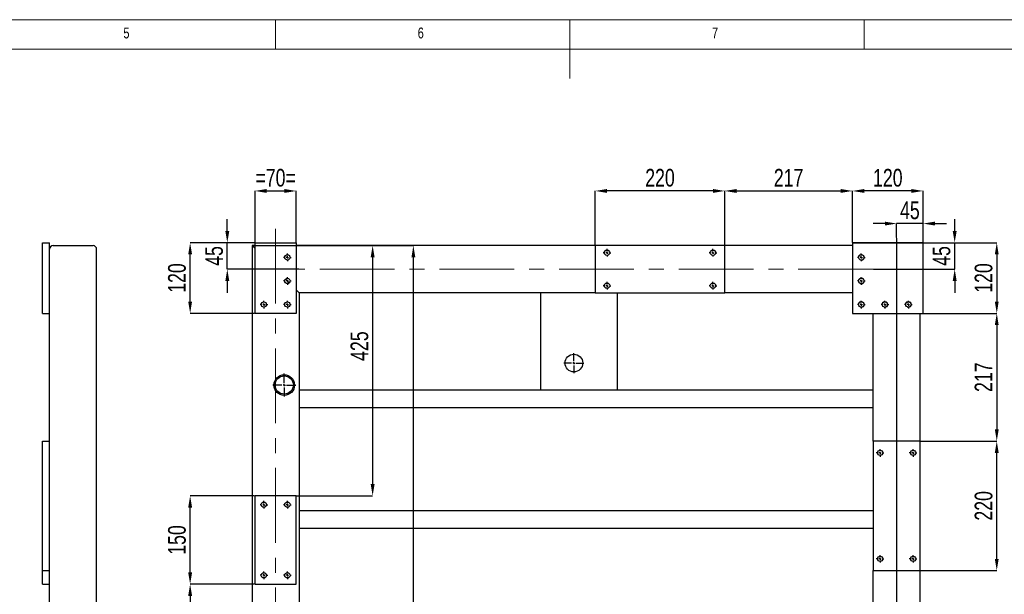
# Model space of a CAD drawing. Header units: millimetres. Extents: x 5 to 589, y 5 to 415.
# Tile 13 of 17: x 204 to 371, y 317 to 415. Entities that reach past the tile are written whole.
import ezdxf

# ---------------------------------------------------------------- set-up
doc = ezdxf.new("R2010")
doc.units = ezdxf.units.MM
doc.header["$PDSIZE"] = -1
doc.linetypes.add('CENTERX2', pattern=[20.32, 12.7, -2.54, 2.54, -2.54])
for name, color, linetype in [('COTES', 1, 'Continuous'), ('NOTES', 6, 'Continuous'), ('TRAIT-FINS', 9, 'Continuous'), ('TRAIT-MIXTES', 3, 'CENTERX2')]:
    doc.layers.add(name, color=color, linetype=linetype)
doc.layers.add('TRAIT-FORT', color=4, linetype='Continuous', lineweight=25)
doc.styles.add('SLDTEXTSTYLE0', font='TXT', dxfattribs={"width": 0.75})
doc.dimstyles.new('SLDDIMSTYLE2', dxfattribs={"dimtxt": 3, "dimasz": 2, "dimexe": 0, "dimexo": 0.0625, "dimgap": 0.75, "dimtad": 1, "dimdec": 0, "dimlfac": 10, "dimrnd": 1e-09, "dimzin": 12, "dimdsep": 46, "dimtxsty": 'SLDTEXTSTYLE0', "dimsah": 1, "dimcen": 0.09, "dimadec": 0, "dimazin": 3, "dimtfac": 1, "dimtdec": 0, "dimtofl": 0, "dimtmove": 0, "dimatfit": 3, "dimfxl": 1, "dimfrac": 2, "dimtolj": 1, "dimtzin": 12, "dimarcsym": 0})
doc.dimstyles.new('SLDDIMSTYLE3', dxfattribs={"dimtxt": 3, "dimasz": 2, "dimexe": 0, "dimexo": 0.0625, "dimgap": 0.75, "dimtad": 1, "dimdec": 0, "dimlfac": 10, "dimrnd": 1e-09, "dimzin": 12, "dimdsep": 46, "dimtxsty": 'SLDTEXTSTYLE0', "dimsah": 1, "dimcen": 0.09, "dimadec": 0, "dimazin": 3, "dimtfac": 1, "dimtdec": 0, "dimtmove": 0, "dimatfit": 0, "dimfxl": 1, "dimfrac": 2, "dimtolj": 1, "dimtzin": 12, "dimarcsym": 0})

# ---------------------------------------------------------------- blocks, each defined once
blk = doc.blocks.new('_D_92')
at = {"layer": 'COTES', "color": 0, "lineweight": -2, "transparency": 16777216}
for p, q in [((362.39, 379.12), (362.39, 381.12)), ((357.09, 377.12), (362.39, 377.12)), ((362.39, 372.62), (362.39, 377.12)), ((348.59, 372.62), (362.39, 372.62)), ((362.39, 370.62), (362.39, 368.62))]:
    blk.add_line(p, q, dxfattribs=at)
at = {"layer": 'COTES', "color": 0, "transparency": 16777216}
for points in [[(362.06, 379.12), (362.73, 379.12), (362.39, 377.12)], [(362.06, 370.62), (362.73, 370.62), (362.39, 372.62)]]:
    blk.add_solid(points, dxfattribs=at)
at = {"layer": 'Defpoints', "color": 0, "transparency": 16777216}
for p in [(357.03, 377.12), (362.39, 377.12), (348.53, 372.62)]:
    blk.add_point(p, dxfattribs=at)
at = {"layer": 'COTES', "color": 0, "transparency": 16777216, "insert": (358.64, 374.87), "char_height": 3, "attachment_point": 2, "rotation": 90, "style": 'SLDTEXTSTYLE0'}
blk.add_mtext('\\A1;45', dxfattribs=at)
blk = doc.blocks.new('_D_93')
at = {"layer": 'COTES', "color": 0, "lineweight": -2, "transparency": 16777216}
for p, q in [((238.82, 379.12), (238.82, 381.12)), ((243.46, 377.12), (238.82, 377.12)), ((238.82, 372.62), (238.82, 377.12)), ((250.96, 372.62), (238.82, 372.62)), ((238.82, 370.62), (238.82, 368.62))]:
    blk.add_line(p, q, dxfattribs=at)
at = {"layer": 'COTES', "color": 0, "transparency": 16777216}
for points in [[(238.49, 379.12), (239.16, 379.12), (238.82, 377.12)], [(238.49, 370.62), (239.16, 370.62), (238.82, 372.62)]]:
    blk.add_solid(points, dxfattribs=at)
at = {"layer": 'Defpoints', "color": 0, "transparency": 16777216}
for p in [(238.82, 377.12), (243.53, 377.12), (251.03, 372.62)]:
    blk.add_point(p, dxfattribs=at)
at = {"layer": 'COTES', "color": 0, "transparency": 16777216, "insert": (235.07, 374.87), "char_height": 3, "attachment_point": 2, "rotation": 90, "style": 'SLDTEXTSTYLE0'}
blk.add_mtext('\\A1;45', dxfattribs=at)
blk = doc.blocks.new('_D_96')
at = {"layer": 'COTES', "color": 0, "lineweight": -2, "transparency": 16777216}
for p, q in [((350.53, 380.37), (348.53, 380.37)), ((352.53, 378.03), (352.53, 380.37)), ((357.03, 380.37), (352.53, 380.37)), ((357.03, 377.18), (357.03, 380.37)), ((359.03, 380.37), (361.03, 380.37))]:
    blk.add_line(p, q, dxfattribs=at)
at = {"layer": 'COTES', "color": 0, "transparency": 16777216}
for points in [[(350.53, 380.7), (350.53, 380.04), (352.53, 380.37)], [(359.03, 380.7), (359.03, 380.04), (357.03, 380.37)]]:
    blk.add_solid(points, dxfattribs=at)
at = {"layer": 'Defpoints', "color": 0, "transparency": 16777216}
for p in [(352.53, 380.37), (352.53, 377.97), (357.03, 377.12)]:
    blk.add_point(p, dxfattribs=at)
at = {"layer": 'COTES', "color": 0, "transparency": 16777216, "insert": (354.78, 384.12), "char_height": 3, "attachment_point": 2, "style": 'SLDTEXTSTYLE0'}
blk.add_mtext('\\A1;45', dxfattribs=at)
blk = doc.blocks.new('_D_97')
at = {"layer": 'COTES', "color": 0, "lineweight": -2, "transparency": 16777216}
for p, q in [((352.53, 377.91), (352.53, 297.15)), ((350.53, 297.15), (348.53, 297.15)), ((352.53, 297.15), (357.03, 297.15)), ((357.03, 294.18), (357.03, 297.15)), ((359.03, 297.15), (366.28, 297.15))]:
    blk.add_line(p, q, dxfattribs=at)
at = {"layer": 'COTES', "color": 0, "transparency": 16777216}
for points in [[(350.53, 297.49), (350.53, 296.82), (352.53, 297.15)], [(359.03, 297.49), (359.03, 296.82), (357.03, 297.15)]]:
    blk.add_solid(points, dxfattribs=at)
at = {"layer": 'Defpoints', "color": 0, "transparency": 16777216}
for p in [(352.53, 377.97), (357.03, 297.15), (357.03, 294.12)]:
    blk.add_point(p, dxfattribs=at)
at = {"layer": 'COTES', "color": 0, "transparency": 16777216, "insert": (363.65, 300.9), "char_height": 3, "attachment_point": 2, "style": 'SLDTEXTSTYLE0'}
blk.add_mtext('\\A1;45', dxfattribs=at)
blk = doc.blocks.new('_D_99')
at = {"layer": 'COTES', "color": 0, "lineweight": -2, "transparency": 16777216}
for p, q in [((345.09, 377.12), (369.54, 377.12)), ((369.54, 375.12), (369.54, 367.12)), ((345.09, 365.12), (369.54, 365.12))]:
    blk.add_line(p, q, dxfattribs=at)
at = {"layer": 'COTES', "color": 0, "transparency": 16777216}
for points in [[(369.21, 375.12), (369.87, 375.12), (369.54, 377.12)], [(369.21, 367.12), (369.87, 367.12), (369.54, 365.12)]]:
    blk.add_solid(points, dxfattribs=at)
at = {"layer": 'Defpoints', "color": 0, "transparency": 16777216}
for p in [(345.03, 377.12), (345.03, 365.12), (369.54, 365.12)]:
    blk.add_point(p, dxfattribs=at)
at = {"layer": 'COTES', "color": 0, "transparency": 16777216, "insert": (365.79, 371.12), "char_height": 3, "attachment_point": 2, "rotation": 90, "style": 'SLDTEXTSTYLE0'}
blk.add_mtext('\\A1;120', dxfattribs=at)
blk = doc.blocks.new('_D_100')
at = {"layer": 'COTES', "color": 0, "lineweight": -2, "transparency": 16777216}
for p, q in [((356.59, 343.42), (369.54, 343.42)), ((369.54, 323.42), (369.54, 341.42)), ((356.59, 321.42), (369.54, 321.42))]:
    blk.add_line(p, q, dxfattribs=at)
at = {"layer": 'COTES', "color": 0, "transparency": 16777216}
for points in [[(369.21, 341.42), (369.87, 341.42), (369.54, 343.42)], [(369.21, 323.42), (369.87, 323.42), (369.54, 321.42)]]:
    blk.add_solid(points, dxfattribs=at)
at = {"layer": 'Defpoints', "color": 0, "transparency": 16777216}
for p in [(356.53, 343.42), (369.54, 343.42), (356.53, 321.42)]:
    blk.add_point(p, dxfattribs=at)
at = {"layer": 'COTES', "color": 0, "transparency": 16777216, "insert": (365.79, 332.42), "char_height": 3, "attachment_point": 2, "rotation": 90, "style": 'SLDTEXTSTYLE0'}
blk.add_mtext('\\A1;220', dxfattribs=at)
blk = doc.blocks.new('_D_101')
at = {"layer": 'COTES', "color": 0, "lineweight": -2, "transparency": 16777216}
for p, q in [((357.09, 365.12), (369.54, 365.12)), ((369.54, 363.12), (369.54, 345.42)), ((356.59, 343.42), (369.54, 343.42))]:
    blk.add_line(p, q, dxfattribs=at)
at = {"layer": 'COTES', "color": 0, "transparency": 16777216}
for points in [[(369.21, 363.12), (369.87, 363.12), (369.54, 365.12)], [(369.21, 345.42), (369.87, 345.42), (369.54, 343.42)]]:
    blk.add_solid(points, dxfattribs=at)
at = {"layer": 'Defpoints', "color": 0, "transparency": 16777216}
for p in [(357.03, 365.12), (356.53, 343.42), (369.54, 343.42)]:
    blk.add_point(p, dxfattribs=at)
at = {"layer": 'COTES', "color": 0, "transparency": 16777216, "insert": (365.79, 354.27), "char_height": 3, "attachment_point": 2, "rotation": 90, "style": 'SLDTEXTSTYLE0'}
blk.add_mtext('\\A1;217', dxfattribs=at)
blk = doc.blocks.new('_D_103')
at = {"layer": 'COTES', "color": 0, "lineweight": -2, "transparency": 16777216}
for p, q in [((243.46, 319.12), (232.51, 319.12)), ((232.51, 317.12), (232.51, 299.42)), ((243.46, 297.42), (232.51, 297.42))]:
    blk.add_line(p, q, dxfattribs=at)
at = {"layer": 'COTES', "color": 0, "transparency": 16777216}
for points in [[(232.18, 317.12), (232.84, 317.12), (232.51, 319.12)], [(232.18, 299.42), (232.84, 299.42), (232.51, 297.42)]]:
    blk.add_solid(points, dxfattribs=at)
at = {"layer": 'Defpoints', "color": 0, "transparency": 16777216}
for p in [(243.53, 319.12), (232.51, 297.42), (243.53, 297.42)]:
    blk.add_point(p, dxfattribs=at)
at = {"layer": 'COTES', "color": 0, "transparency": 16777216, "insert": (228.76, 308.27), "char_height": 3, "attachment_point": 2, "rotation": 90, "style": 'SLDTEXTSTYLE0'}
blk.add_mtext('\\A1;217', dxfattribs=at)
blk = doc.blocks.new('_D_104')
at = {"layer": 'COTES', "color": 0, "lineweight": -2, "transparency": 16777216}
for p, q in [((243.46, 334.12), (232.51, 334.12)), ((232.51, 321.12), (232.51, 332.12)), ((243.46, 319.12), (232.51, 319.12))]:
    blk.add_line(p, q, dxfattribs=at)
at = {"layer": 'COTES', "color": 0, "transparency": 16777216}
for points in [[(232.18, 332.12), (232.84, 332.12), (232.51, 334.12)], [(232.18, 321.12), (232.84, 321.12), (232.51, 319.12)]]:
    blk.add_solid(points, dxfattribs=at)
at = {"layer": 'Defpoints', "color": 0, "transparency": 16777216}
for p in [(232.51, 334.12), (243.53, 334.12), (243.53, 319.12)]:
    blk.add_point(p, dxfattribs=at)
at = {"layer": 'COTES', "color": 0, "transparency": 16777216, "insert": (228.76, 326.62), "char_height": 3, "attachment_point": 2, "rotation": 90, "style": 'SLDTEXTSTYLE0'}
blk.add_mtext('\\A1;150', dxfattribs=at)
blk = doc.blocks.new('_D_107')
at = {"layer": 'COTES', "color": 0, "lineweight": -2, "transparency": 16777216}
for p, q in [((243.46, 377.12), (232.51, 377.12)), ((232.51, 367.12), (232.51, 375.12)), ((243.46, 365.12), (232.51, 365.12))]:
    blk.add_line(p, q, dxfattribs=at)
at = {"layer": 'COTES', "color": 0, "transparency": 16777216}
for points in [[(232.18, 375.12), (232.84, 375.12), (232.51, 377.12)], [(232.18, 367.12), (232.84, 367.12), (232.51, 365.12)]]:
    blk.add_solid(points, dxfattribs=at)
at = {"layer": 'Defpoints', "color": 0, "transparency": 16777216}
for p in [(232.51, 377.12), (243.53, 377.12), (243.53, 365.12)]:
    blk.add_point(p, dxfattribs=at)
at = {"layer": 'COTES', "color": 0, "transparency": 16777216, "insert": (228.76, 371.12), "char_height": 3, "attachment_point": 2, "rotation": 90, "style": 'SLDTEXTSTYLE0'}
blk.add_mtext('\\A1;120', dxfattribs=at)
blk = doc.blocks.new('_D_118')
at = {"layer": 'COTES', "color": 0, "lineweight": -2, "transparency": 16777216}
for p, q in [((243.09, 376.62), (263.51, 376.62)), ((263.51, 374.62), (263.51, 336.12)), ((250.59, 334.12), (263.51, 334.12))]:
    blk.add_line(p, q, dxfattribs=at)
at = {"layer": 'COTES', "color": 0, "transparency": 16777216}
for points in [[(263.18, 374.62), (263.85, 374.62), (263.51, 376.62)], [(263.18, 336.12), (263.85, 336.12), (263.51, 334.12)]]:
    blk.add_solid(points, dxfattribs=at)
at = {"layer": 'Defpoints', "color": 0, "transparency": 16777216}
for p in [(243.03, 376.62), (250.53, 334.12), (263.51, 334.12)]:
    blk.add_point(p, dxfattribs=at)
at = {"layer": 'COTES', "color": 0, "transparency": 16777216, "insert": (259.76, 359.55), "char_height": 3, "attachment_point": 2, "rotation": 90, "style": 'SLDTEXTSTYLE0'}
blk.add_mtext('\\A1;425', dxfattribs=at)
blk = doc.blocks.new('_D_119')
at = {"layer": 'COTES', "color": 0, "lineweight": -2, "transparency": 16777216}
for p, q in [((243.09, 376.62), (270.43, 376.62)), ((270.43, 240.62), (270.43, 374.62)), ((250.59, 238.62), (270.43, 238.62))]:
    blk.add_line(p, q, dxfattribs=at)
at = {"layer": 'COTES', "color": 0, "transparency": 16777216}
for points in [[(270.1, 374.62), (270.77, 374.62), (270.43, 376.62)], [(270.1, 240.62), (270.77, 240.62), (270.43, 238.62)]]:
    blk.add_solid(points, dxfattribs=at)
at = {"layer": 'Defpoints', "color": 0, "transparency": 16777216}
for p in [(243.03, 376.62), (270.43, 376.62), (250.53, 238.62)]:
    blk.add_point(p, dxfattribs=at)
at = {"layer": 'COTES', "color": 0, "transparency": 16777216, "insert": (266.68, 299.25), "char_height": 3, "attachment_point": 2, "rotation": 90, "style": 'SLDTEXTSTYLE0'}
blk.add_mtext('\\A1;1380', dxfattribs=at)
blk = doc.blocks.new('_D_120')
at = {"layer": 'COTES', "color": 0, "lineweight": -2, "transparency": 16777216}
for p, q in [((345.03, 377.18), (345.03, 385.91)), ((355.03, 385.91), (347.03, 385.91)), ((357.03, 377.18), (357.03, 385.91))]:
    blk.add_line(p, q, dxfattribs=at)
at = {"layer": 'COTES', "color": 0, "transparency": 16777216}
for points in [[(347.03, 386.24), (347.03, 385.58), (345.03, 385.91)], [(355.03, 386.24), (355.03, 385.58), (357.03, 385.91)]]:
    blk.add_solid(points, dxfattribs=at)
at = {"layer": 'Defpoints', "color": 0, "transparency": 16777216}
for p in [(345.03, 385.91), (345.03, 377.12), (357.03, 377.12)]:
    blk.add_point(p, dxfattribs=at)
at = {"layer": 'COTES', "color": 0, "transparency": 16777216, "insert": (351.03, 389.66), "char_height": 3, "attachment_point": 2, "style": 'SLDTEXTSTYLE0'}
blk.add_mtext('\\A1;120', dxfattribs=at)
blk = doc.blocks.new('_D_121')
at = {"layer": 'COTES', "color": 0, "lineweight": -2, "transparency": 16777216}
for p, q in [((301.33, 376.68), (301.33, 385.91)), ((321.33, 385.91), (303.33, 385.91)), ((323.33, 376.68), (323.33, 385.91))]:
    blk.add_line(p, q, dxfattribs=at)
at = {"layer": 'COTES', "color": 0, "transparency": 16777216}
for points in [[(303.33, 386.24), (303.33, 385.58), (301.33, 385.91)], [(321.33, 386.24), (321.33, 385.58), (323.33, 385.91)]]:
    blk.add_solid(points, dxfattribs=at)
at = {"layer": 'Defpoints', "color": 0, "transparency": 16777216}
for p in [(301.33, 385.91), (301.33, 376.62), (323.33, 376.62)]:
    blk.add_point(p, dxfattribs=at)
at = {"layer": 'COTES', "color": 0, "transparency": 16777216, "insert": (312.33, 389.66), "char_height": 3, "attachment_point": 2, "style": 'SLDTEXTSTYLE0'}
blk.add_mtext('\\A1;220', dxfattribs=at)
blk = doc.blocks.new('_D_122')
at = {"layer": 'COTES', "color": 0, "lineweight": -2, "transparency": 16777216}
for p, q in [((323.33, 376.68), (323.33, 385.91)), ((325.33, 385.91), (343.03, 385.91)), ((345.03, 377.18), (345.03, 385.91))]:
    blk.add_line(p, q, dxfattribs=at)
at = {"layer": 'COTES', "color": 0, "transparency": 16777216}
for points in [[(325.33, 386.24), (325.33, 385.58), (323.33, 385.91)], [(343.03, 386.24), (343.03, 385.58), (345.03, 385.91)]]:
    blk.add_solid(points, dxfattribs=at)
at = {"layer": 'Defpoints', "color": 0, "transparency": 16777216}
for p in [(345.03, 385.91), (323.33, 376.62), (345.03, 377.12)]:
    blk.add_point(p, dxfattribs=at)
at = {"layer": 'COTES', "color": 0, "transparency": 16777216, "insert": (334.18, 389.66), "char_height": 3, "attachment_point": 2, "style": 'SLDTEXTSTYLE0'}
blk.add_mtext('\\A1;217', dxfattribs=at)
blk = doc.blocks.new('_D_123')
at = {"layer": 'COTES', "color": 0, "lineweight": -2, "transparency": 16777216}
for p, q in [((243.53, 377.18), (243.53, 385.91)), ((245.53, 385.91), (248.53, 385.91)), ((250.53, 377.18), (250.53, 385.91))]:
    blk.add_line(p, q, dxfattribs=at)
at = {"layer": 'COTES', "color": 0, "transparency": 16777216}
for points in [[(245.53, 386.24), (245.53, 385.58), (243.53, 385.91)], [(248.53, 386.24), (248.53, 385.58), (250.53, 385.91)]]:
    blk.add_solid(points, dxfattribs=at)
at = {"layer": 'Defpoints', "color": 0, "transparency": 16777216}
for p in [(250.53, 385.91), (243.53, 377.12), (250.53, 377.12)]:
    blk.add_point(p, dxfattribs=at)
at = {"layer": 'COTES', "color": 0, "transparency": 16777216, "insert": (247.03, 389.66), "char_height": 3, "attachment_point": 2, "style": 'SLDTEXTSTYLE0'}
blk.add_mtext('\\A1;=70=', dxfattribs=at)
blk = doc.blocks.new('SW_CENTERMARKSYMBOL_47')
at = {"layer": 'TRAIT-MIXTES', "color": 0}
for p, q in [((-0.4, 0), (-0.65, 0)), ((0, 0), (-0.2, 0)), ((0, 0.4), (0, 0.65)), ((0, 0), (0, 0.2)), ((0, 0), (0, -0.2)), ((0, 0), (0.2, 0)), ((0.4, 0), (0.65, 0)), ((0, -0.4), (0, -0.65))]:
    blk.add_line(p, q, dxfattribs=at)
blk = doc.blocks.new('SW_CENTERMARKSYMBOL_48')
at = {"layer": 'TRAIT-MIXTES', "color": 0}
for p, q in [((-0.4, 0), (-0.65, 0)), ((0, 0), (-0.2, 0)), ((0, 0.4), (0, 0.65)), ((0, 0), (0, 0.2)), ((0, 0), (0, -0.2)), ((0, 0), (0.2, 0)), ((0.4, 0), (0.65, 0)), ((0, -0.4), (0, -0.65))]:
    blk.add_line(p, q, dxfattribs=at)
blk = doc.blocks.new('SW_CENTERMARKSYMBOL_49')
at = {"layer": 'TRAIT-MIXTES', "color": 0}
for p, q in [((-0.4, 0), (-0.65, 0)), ((0, 0), (-0.2, 0)), ((0, 0.4), (0, 0.65)), ((0, 0), (0, 0.2)), ((0, 0), (0, -0.2)), ((0, 0), (0.2, 0)), ((0.4, 0), (0.65, 0)), ((0, -0.4), (0, -0.65))]:
    blk.add_line(p, q, dxfattribs=at)
blk = doc.blocks.new('SW_CENTERMARKSYMBOL_50')
at = {"layer": 'TRAIT-MIXTES', "color": 0}
for p, q in [((-0.4, 0), (-0.65, 0)), ((0, 0), (-0.2, 0)), ((0, 0.4), (0, 0.65)), ((0, 0), (0, 0.2)), ((0, 0), (0, -0.2)), ((0, 0), (0.2, 0)), ((0.4, 0), (0.65, 0)), ((0, -0.4), (0, -0.65))]:
    blk.add_line(p, q, dxfattribs=at)
blk = doc.blocks.new('SW_CENTERMARKSYMBOL_51')
at = {"layer": 'TRAIT-MIXTES', "color": 0}
for p, q in [((-0.4, 0), (-0.65, 0)), ((0, 0), (-0.2, 0)), ((0, 0.4), (0, 0.65)), ((0, 0), (0, 0.2)), ((0, 0), (0, -0.2)), ((0, 0), (0.2, 0)), ((0.4, 0), (0.65, 0)), ((0, -0.4), (0, -0.65))]:
    blk.add_line(p, q, dxfattribs=at)
blk = doc.blocks.new('SW_CENTERMARKSYMBOL_52')
at = {"layer": 'TRAIT-MIXTES', "color": 0}
for p, q in [((-0.4, 0), (-0.65, 0)), ((0, 0), (-0.2, 0)), ((0, 0.4), (0, 0.65)), ((0, 0), (0, 0.2)), ((0, 0), (0, -0.2)), ((0, 0), (0.2, 0)), ((0.4, 0), (0.65, 0)), ((0, -0.4), (0, -0.65))]:
    blk.add_line(p, q, dxfattribs=at)
blk = doc.blocks.new('SW_CENTERMARKSYMBOL_53')
at = {"layer": 'TRAIT-MIXTES', "color": 0}
for p, q in [((-0.4, 0), (-0.65, 0)), ((0, 0), (-0.2, 0)), ((0, 0.4), (0, 0.65)), ((0, 0), (0, 0.2)), ((0, 0), (0, -0.2)), ((0, 0), (0.2, 0)), ((0.4, 0), (0.65, 0)), ((0, -0.4), (0, -0.65))]:
    blk.add_line(p, q, dxfattribs=at)
blk = doc.blocks.new('SW_CENTERMARKSYMBOL_54')
at = {"layer": 'TRAIT-MIXTES', "color": 0}
for p, q in [((-0.4, 0), (-0.65, 0)), ((0, 0), (-0.2, 0)), ((0, 0.4), (0, 0.65)), ((0, 0), (0, 0.2)), ((0, 0), (0, -0.2)), ((0, 0), (0.2, 0)), ((0.4, 0), (0.65, 0)), ((0, -0.4), (0, -0.65))]:
    blk.add_line(p, q, dxfattribs=at)
blk = doc.blocks.new('SW_CENTERMARKSYMBOL_60')
at = {"layer": 'TRAIT-MIXTES', "color": 0}
for p, q in [((-0.4, 0), (-0.65, 0)), ((0, 0), (-0.2, 0)), ((0, 0.4), (0, 0.65)), ((0, 0), (0, 0.2)), ((0, 0), (0, -0.2)), ((0, 0), (0.2, 0)), ((0.4, 0), (0.65, 0)), ((0, -0.4), (0, -0.65))]:
    blk.add_line(p, q, dxfattribs=at)
blk = doc.blocks.new('SW_CENTERMARKSYMBOL_61')
at = {"layer": 'TRAIT-MIXTES', "color": 0}
for p, q in [((-0.4, 0), (-0.65, 0)), ((0, 0), (-0.2, 0)), ((0, 0.4), (0, 0.65)), ((0, 0), (0, 0.2)), ((0, 0), (0, -0.2)), ((0, 0), (0.2, 0)), ((0.4, 0), (0.65, 0)), ((0, -0.4), (0, -0.65))]:
    blk.add_line(p, q, dxfattribs=at)
blk = doc.blocks.new('SW_CENTERMARKSYMBOL_62')
at = {"layer": 'TRAIT-MIXTES', "color": 0}
for p, q in [((-0.4, 0), (-0.65, 0)), ((0, 0), (-0.2, 0)), ((0, 0.4), (0, 0.65)), ((0, 0), (0, 0.2)), ((0, 0), (0, -0.2)), ((0, 0), (0.2, 0)), ((0.4, 0), (0.65, 0)), ((0, -0.4), (0, -0.65))]:
    blk.add_line(p, q, dxfattribs=at)
blk = doc.blocks.new('SW_CENTERMARKSYMBOL_63')
at = {"layer": 'TRAIT-MIXTES', "color": 0}
for p, q in [((-0.4, 0), (-0.65, 0)), ((0, 0), (-0.2, 0)), ((0, 0.4), (0, 0.65)), ((0, 0), (0, 0.2)), ((0, 0), (0, -0.2)), ((0, 0), (0.2, 0)), ((0.4, 0), (0.65, 0)), ((0, -0.4), (0, -0.65))]:
    blk.add_line(p, q, dxfattribs=at)
blk = doc.blocks.new('SW_CENTERMARKSYMBOL_80')
at = {"layer": 'TRAIT-MIXTES', "color": 0}
for p, q in [((-0.4, 0), (-0.65, 0)), ((0, 0), (-0.2, 0)), ((0, 0.4), (0, 0.65)), ((0, 0), (0, 0.2)), ((0, 0), (0, -0.2)), ((0, 0), (0.2, 0)), ((0.4, 0), (0.65, 0)), ((0, -0.4), (0, -0.65))]:
    blk.add_line(p, q, dxfattribs=at)
blk = doc.blocks.new('SW_CENTERMARKSYMBOL_81')
at = {"layer": 'TRAIT-MIXTES', "color": 0}
for p, q in [((-0.4, 0), (-0.65, 0)), ((0, 0), (-0.2, 0)), ((0, 0.4), (0, 0.65)), ((0, 0), (0, 0.2)), ((0, 0), (0, -0.2)), ((0, 0), (0.2, 0)), ((0.4, 0), (0.65, 0)), ((0, -0.4), (0, -0.65))]:
    blk.add_line(p, q, dxfattribs=at)
blk = doc.blocks.new('SW_CENTERMARKSYMBOL_82')
at = {"layer": 'TRAIT-MIXTES', "color": 0}
for p, q in [((-0.4, 0), (-0.65, 0)), ((0, 0), (-0.2, 0)), ((0, 0.4), (0, 0.65)), ((0, 0), (0, 0.2)), ((0, 0), (0, -0.2)), ((0, 0), (0.2, 0)), ((0.4, 0), (0.65, 0)), ((0, -0.4), (0, -0.65))]:
    blk.add_line(p, q, dxfattribs=at)
blk = doc.blocks.new('SW_CENTERMARKSYMBOL_83')
at = {"layer": 'TRAIT-MIXTES', "color": 0}
for p, q in [((-0.4, 0), (-0.65, 0)), ((0, 0), (-0.2, 0)), ((0, 0.4), (0, 0.65)), ((0, 0), (0, 0.2)), ((0, 0), (0, -0.2)), ((0, 0), (0.2, 0)), ((0.4, 0), (0.65, 0)), ((0, -0.4), (0, -0.65))]:
    blk.add_line(p, q, dxfattribs=at)
blk = doc.blocks.new('SW_CENTERMARKSYMBOL_84')
at = {"layer": 'TRAIT-MIXTES', "color": 0}
for p, q in [((0, 0.4), (0, 1.95)), ((-0.4, 0), (-1.95, 0)), ((0, 0), (-0.2, 0)), ((0, 0), (0, 0.2)), ((0, 0), (0, -0.2)), ((0, 0), (0.2, 0)), ((0.4, 0), (1.95, 0)), ((0, -0.4), (0, -1.95))]:
    blk.add_line(p, q, dxfattribs=at)
blk = doc.blocks.new('SW_CENTERMARKSYMBOL_89')
at = {"layer": 'TRAIT-MIXTES', "color": 0}
for p, q in [((-0.4, 0), (-0.65, 0)), ((0, 0), (-0.2, 0)), ((0, 0.4), (0, 0.65)), ((0, 0), (0, 0.2)), ((0, 0), (0, -0.2)), ((0, 0), (0.2, 0)), ((0.4, 0), (0.65, 0)), ((0, -0.4), (0, -0.65))]:
    blk.add_line(p, q, dxfattribs=at)
blk = doc.blocks.new('SW_CENTERMARKSYMBOL_90')
at = {"layer": 'TRAIT-MIXTES', "color": 0}
for p, q in [((-0.4, 0), (-0.65, 0)), ((0, 0), (-0.2, 0)), ((0, 0.4), (0, 0.65)), ((0, 0), (0, 0.2)), ((0, 0), (0, -0.2)), ((0, 0), (0.2, 0)), ((0.4, 0), (0.65, 0)), ((0, -0.4), (0, -0.65))]:
    blk.add_line(p, q, dxfattribs=at)
blk = doc.blocks.new('SW_CENTERMARKSYMBOL_91')
at = {"layer": 'TRAIT-MIXTES', "color": 0}
for p, q in [((-0.4, 0), (-0.65, 0)), ((0, 0), (-0.2, 0)), ((0, 0.4), (0, 0.65)), ((0, 0), (0, 0.2)), ((0, 0), (0, -0.2)), ((0, 0), (0.2, 0)), ((0.4, 0), (0.65, 0)), ((0, -0.4), (0, -0.65))]:
    blk.add_line(p, q, dxfattribs=at)
blk = doc.blocks.new('SW_CENTERMARKSYMBOL_92')
at = {"layer": 'TRAIT-MIXTES', "color": 0}
for p, q in [((-0.4, 0), (-0.65, 0)), ((0, 0), (-0.2, 0)), ((0, 0.4), (0, 0.65)), ((0, 0), (0, 0.2)), ((0, 0), (0, -0.2)), ((0, 0), (0.2, 0)), ((0.4, 0), (0.65, 0)), ((0, -0.4), (0, -0.65))]:
    blk.add_line(p, q, dxfattribs=at)
blk = doc.blocks.new('SW_CENTERMARKSYMBOL_93')
at = {"layer": 'TRAIT-MIXTES', "color": 0}
for p, q in [((-0.4, 0), (-0.65, 0)), ((0, 0), (-0.2, 0)), ((0, 0.4), (0, 0.65)), ((0, 0), (0, 0.2)), ((0, 0), (0, -0.2)), ((0, 0), (0.2, 0)), ((0.4, 0), (0.65, 0)), ((0, -0.4), (0, -0.65))]:
    blk.add_line(p, q, dxfattribs=at)
blk = doc.blocks.new('SW_CENTERMARKSYMBOL_94')
at = {"layer": 'TRAIT-MIXTES', "color": 0}
for p, q in [((0, 0.4), (0, 1.7)), ((-0.4, 0), (-1.7, 0)), ((0, 0), (-0.2, 0)), ((0, 0), (0, 0.2)), ((0, 0), (0, -0.2)), ((0, 0), (0.2, 0)), ((0.4, 0), (1.7, 0)), ((0, -0.4), (0, -1.7))]:
    blk.add_line(p, q, dxfattribs=at)

msp = doc.modelspace()

# ---------------------------------------------------------------- linework, layer by layer
at = {"lineweight": 18}
for p, q in [((589, 415), (5, 415)), ((247, 410), (247, 415)), ((297, 415), (297, 405)), ((347, 410), (347, 415)), ((584, 410), (10, 410))]:
    msp.add_line(p, q, dxfattribs=at)
at = {"layer": 'TRAIT-FINS', "lineweight": 18}
for centre in [(346.53, 374.62), (346.53, 370.62), (346.53, 366.62), (350.53, 366.62), (354.53, 366.62)]:
    msp.add_arc(centre, 0.5, 255, 195, dxfattribs=at)
at = {"layer": 'TRAIT-FORT', "lineweight": 25}
for p, q in [((207.42, 377.12), (208.62, 377.12)), ((207.42, 365.12), (207.42, 377.12)), ((208.62, 365.12), (208.62, 377.12)), ((209.22, 376.62), (216.02, 376.62)), ((243.03, 376.62), (243.03, 89.62)), ((243.03, 376.62), (243.53, 376.12)), ((243.53, 376.62), (243.03, 376.62)), ((243.53, 376.12), (243.03, 376.62)), ((243.53, 365.12), (243.53, 377.12)), ((243.53, 377.12), (250.53, 377.12)), ((250.53, 377.12), (250.53, 365.12)), ((301.33, 376.62), (250.53, 376.62)), ((323.33, 376.62), (301.33, 376.62)), ((301.33, 376.62), (301.33, 368.62)), ((323.33, 368.62), (323.33, 376.62)), ((345.03, 376.62), (323.33, 376.62)), ((345.03, 377.12), (345.03, 365.12)), ((357.03, 377.12), (345.03, 377.12)), ((357.03, 365.12), (357.03, 377.12)), ((216.62, 302.55), (216.62, 376.02)), ((248.71, 370.94), (249.34, 370.3)), ((250.53, 369.12), (251.03, 368.62)), ((251.03, 368.62), (250.53, 369.12)), ((251.03, 368.62), (251.03, 290.62)), ((301.33, 368.62), (251.03, 368.62)), ((292.03, 368.62), (292.03, 352.12)), ((301.33, 368.62), (323.33, 368.62)), ((305.03, 368.62), (305.03, 352.12)), ((345.03, 368.62), (323.33, 368.62)), ((207.42, 365.12), (208.62, 365.12)), ((208.62, 343.42), (208.62, 365.12)), ((250.53, 365.12), (243.53, 365.12)), ((345.03, 365.12), (357.03, 365.12)), ((348.53, 343.42), (348.53, 365.12)), ((356.53, 343.42), (356.53, 365.12)), ((251.03, 352.12), (348.53, 352.12)), ((251.03, 349.12), (348.53, 349.12)), ((207.42, 343.42), (208.62, 343.42)), ((207.42, 321.42), (207.42, 343.42)), ((208.62, 321.42), (208.62, 343.42)), ((348.53, 343.42), (348.53, 321.42)), ((356.53, 343.42), (348.53, 343.42)), ((356.53, 321.42), (356.53, 343.42)), ((250.53, 334.12), (243.53, 334.12)), ((243.53, 319.12), (243.53, 334.12)), ((250.53, 319.12), (250.53, 334.12)), ((251.03, 331.62), (348.53, 331.62)), ((251.03, 328.62), (348.53, 328.62)), ((207.42, 319.12), (207.42, 321.42)), ((207.42, 321.42), (208.62, 321.42)), ((208.62, 303.46), (208.62, 321.42)), ((348.53, 321.42), (356.53, 321.42)), ((348.53, 294.12), (348.53, 321.42)), ((356.53, 294.12), (356.53, 321.42)), ((207.42, 319.12), (208.62, 319.12)), ((243.53, 319.12), (250.53, 319.12))]:
    msp.add_line(p, q, dxfattribs=at)
for centre, radius in [((249.03, 374.62), 0.45), ((303.33, 375.42), 0.45), ((321.33, 375.42), 0.45), ((346.53, 374.62), 0.45), ((249.03, 370.62), 0.45), ((303.33, 369.82), 0.45), ((321.33, 369.82), 0.45), ((346.53, 370.62), 0.45), ((245.03, 366.62), 0.45), ((249.03, 366.62), 0.45), ((346.53, 366.62), 0.45), ((350.53, 366.62), 0.45), ((354.53, 366.62), 0.45), ((297.7, 356.68), 1.5), ((248.49, 352.94), 1.75), ((248.49, 352.94), 1.55), ((349.73, 341.42), 0.45), ((355.33, 341.42), 0.45), ((245.03, 332.62), 0.45), ((249.03, 332.62), 0.45), ((349.73, 323.42), 0.45), ((355.33, 323.42), 0.45), ((245.03, 320.62), 0.45), ((249.03, 320.62), 0.45)]:
    msp.add_circle(centre, radius, dxfattribs=at)
for centre, start, end in [((209.22, 376.02), 90, 180), ((216.02, 376.02), 0, 90)]:
    msp.add_arc(centre, 0.6, start, end, dxfattribs=at)
at = {"layer": 'TRAIT-MIXTES', "lineweight": 18}
for p, q in [((247.03, 379.49), (247.03, 88.05)), ((352.53, 88.05), (352.53, 377.97)), ((348.53, 372.62), (251.03, 372.62))]:
    msp.add_line(p, q, dxfattribs=at)

# ---------------------------------------------------------------- block references
at = {"layer": 'TRAIT-MIXTES'}
for name, p in [('SW_CENTERMARKSYMBOL_48', (249.03, 374.62)), ('SW_CENTERMARKSYMBOL_53', (303.33, 375.42)), ('SW_CENTERMARKSYMBOL_52', (321.33, 375.42)), ('SW_CENTERMARKSYMBOL_93', (346.53, 374.62)), ('SW_CENTERMARKSYMBOL_47', (249.03, 370.62)), ('SW_CENTERMARKSYMBOL_54', (303.33, 369.82)), ('SW_CENTERMARKSYMBOL_51', (321.33, 369.82)), ('SW_CENTERMARKSYMBOL_92', (346.53, 370.62)), ('SW_CENTERMARKSYMBOL_50', (245.03, 366.62)), ('SW_CENTERMARKSYMBOL_49', (249.03, 366.62)), ('SW_CENTERMARKSYMBOL_91', (346.53, 366.62)), ('SW_CENTERMARKSYMBOL_90', (350.53, 366.62)), ('SW_CENTERMARKSYMBOL_89', (354.53, 366.62)), ('SW_CENTERMARKSYMBOL_94', (297.7, 356.68)), ('SW_CENTERMARKSYMBOL_84', (248.49, 352.94)), ('SW_CENTERMARKSYMBOL_63', (349.73, 341.42)), ('SW_CENTERMARKSYMBOL_62', (355.33, 341.42)), ('SW_CENTERMARKSYMBOL_83', (245.03, 332.62)), ('SW_CENTERMARKSYMBOL_82', (249.03, 332.62)), ('SW_CENTERMARKSYMBOL_61', (349.73, 323.42)), ('SW_CENTERMARKSYMBOL_60', (355.33, 323.42)), ('SW_CENTERMARKSYMBOL_81', (245.03, 320.62)), ('SW_CENTERMARKSYMBOL_80', (249.03, 320.62))]:
    msp.add_blockref(name, p, dxfattribs=at)

# ---------------------------------------------------------------- texts
at = {"layer": 'NOTES', "char_height": 1.85, "attachment_point": 1, "style": 'SLDTEXTSTYLE0'}
for s, insert in [('5', (221.17, 413.67)), ('6', (271.17, 413.67)), ('7', (321.17, 413.67))]:
    msp.add_mtext(s, dxfattribs=dict(at, insert=insert))

# ---------------------------------------------------------------- dimensions: what is measured, and where the dimension line sits
at = {"layer": 'COTES'}
dim = msp.add_linear_dim(base=(250.53, 385.91), p1=(243.53, 377.12), p2=(250.53, 377.12), text='=<>=', dimstyle='SLDDIMSTYLE3', dxfattribs=at)
dim.commit()
dim.dimension.update_dxf_attribs({"geometry": '_D_123', "text_midpoint": (247.03, 385.91), "dimtype": 160})
for base, p1, p2, dimstyle, picture, middle in [((301.33, 385.91), (323.33, 376.62), (301.33, 376.62), 'SLDDIMSTYLE2', '_D_121', (312.33, 385.91)), ((345.03, 385.91), (323.33, 376.62), (345.03, 377.12), 'SLDDIMSTYLE2', '_D_122', (334.18, 385.91)), ((345.03, 385.91), (357.03, 377.12), (345.03, 377.12), 'SLDDIMSTYLE2', '_D_120', (351.03, 385.91)), ((352.53, 380.37), (357.03, 377.12), (352.53, 377.97), 'SLDDIMSTYLE3', '_D_96', (354.78, 380.37)), ((357.03, 297.15), (352.53, 377.97), (357.03, 294.12), 'SLDDIMSTYLE3', '_D_97', (363.65, 297.15))]:
    dim = msp.add_linear_dim(base=base, p1=p1, p2=p2, dimstyle=dimstyle, dxfattribs=at)
    dim.commit()
    dim.dimension.update_dxf_attribs({"geometry": picture, "text_midpoint": middle, "dimtype": 160})
for base, p1, p2, dimstyle, picture, middle in [((238.82, 377.12), (251.03, 372.62), (243.53, 377.12), 'SLDDIMSTYLE3', '_D_93', (238.82, 374.87)), ((362.39, 377.12), (348.53, 372.62), (357.03, 377.12), 'SLDDIMSTYLE3', '_D_92', (362.39, 374.87)), ((232.51, 377.12), (243.53, 365.12), (243.53, 377.12), 'SLDDIMSTYLE2', '_D_107', (232.51, 371.12)), ((263.51, 334.12), (243.03, 376.62), (250.53, 334.12), 'SLDDIMSTYLE2', '_D_118', (263.51, 359.55)), ((270.43, 376.62), (250.53, 238.62), (243.03, 376.62), 'SLDDIMSTYLE2', '_D_119', (270.43, 299.25)), ((369.54, 365.12), (345.03, 377.12), (345.03, 365.12), 'SLDDIMSTYLE2', '_D_99', (369.54, 371.12)), ((369.54, 343.42), (357.03, 365.12), (356.53, 343.42), 'SLDDIMSTYLE2', '_D_101', (369.54, 354.27)), ((369.54, 343.42), (356.53, 321.42), (356.53, 343.42), 'SLDDIMSTYLE2', '_D_100', (369.54, 332.42)), ((232.51, 334.12), (243.53, 319.12), (243.53, 334.12), 'SLDDIMSTYLE2', '_D_104', (232.51, 326.62)), ((232.51, 297.42), (243.53, 319.12), (243.53, 297.42), 'SLDDIMSTYLE2', '_D_103', (232.51, 308.27))]:
    dim = msp.add_linear_dim(base=base, p1=p1, p2=p2, angle=90, dimstyle=dimstyle, dxfattribs=at)
    dim.commit()
    dim.dimension.update_dxf_attribs({"geometry": picture, "text_midpoint": middle, "dimtype": 160})

doc.saveas('drawing.dxf')
